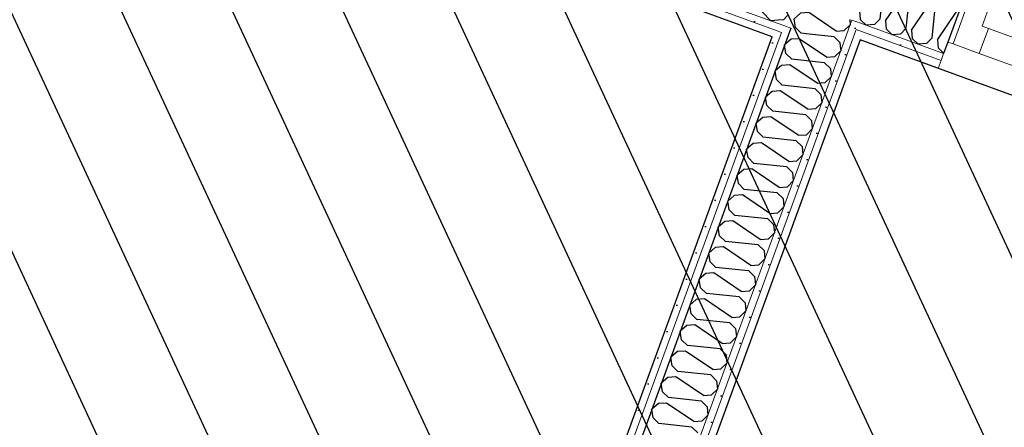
# Model space of a CAD drawing. Header units: millimetres. Extents: x 112481703 to 112588235, y 1264638581 to 1264713486.
# Tile 182 of 256: x 112566347 to 112568111, y 1264675786 to 1264676516. Entities that reach past the tile are written whole.
import ezdxf
from ezdxf.enums import TextEntityAlignment as Align

# ---------------------------------------------------------------- set-up
doc = ezdxf.new("R2010")
doc.units = ezdxf.units.MM
doc.header["$LTSCALE"] = 0.5
doc.header["$MEASUREMENT"] = 0
doc.linetypes.add('PLINE', pattern=[0])
for name, color, linetype, lineweight in [('235- Utvendig kledning og overflate', 7, 'Continuous', 0), ('236- Innvendig kledning og overflate', 7, 'Continuous', 0), ('244- Vinduer_ dører_ foldevegger', 7, 'Continuous', 0)]:
    doc.layers.add(name, color=color, linetype=linetype, lineweight=lineweight)
for name, color, linetype in [('862- M___Nettoareal', 7, 'Continuous'), ('862- M___Nettoareal (1-100)', 7, 'Continuous'), ('862- M___Nettoareal(Polylinje)', 7, 'Continuous'), ('LA_farge_dekke_asfalt2', 7, 'Continuous'), ('Yttervegger.A225', 7, 'Continuous'), ('Yttervegger.A225 (Skravur)', 7, 'Continuous')]:
    doc.layers.add(name, color=color, linetype=linetype)
doc.styles.add('GENERATED_STYLE_1', font='arial.ttf')
pattern_1 = [(249.956, (112557650, 1264717795), (-81.357, 29.68231), [0, -50]), (249.956, (112557682.11, 1264717756.67), (-81.357, 29.68231), [0, -50])]

# ---------------------------------------------------------------- blocks, each defined once
blk = doc.blocks.new('Legekontor_17_5', base_point=(112568609.9, 1264673572.4))
at = {"layer": '862- M___Nettoareal(Polylinje)', "linetype": 'PLINE', "flags": 128}
blk.add_lwpolyline([(112566022.5, 1264671464.3), (112569013.3, 1264670373.2), (112570843.1, 1264675388.5), (112569082, 1264676031), (112567852.3, 1264676479.6), (112567695.1, 1264676048.8)], close=True, dxfattribs=at)
blk = doc.blocks.new('Legekontor_18_8', base_point=(112565643.1, 1264674628.7))
at = {"layer": '862- M___Nettoareal(Polylinje)', "linetype": 'PLINE', "flags": 128}
blk.add_lwpolyline([(112562952, 1264672584.6), (112565881.6, 1264671515.8), (112567554.2, 1264676100.2), (112567694.6, 1264676485), (112566464.9, 1264676933.6), (112564764.9, 1264677553.8)], close=True, dxfattribs=at)
blk = doc.blocks.new('*X179', base_point=(112557650, 1264717795))
at = {"layer": 'Yttervegger.A225 (Skravur)', "linetype": 'PLINE'}
for p, q in [((112567763.8, 1264676538), (112567757.7, 1264676543.9)), ((112567745.7, 1264676527.1), (112567733.9, 1264676516.9)), ((112567760.2, 1264676528.2), (112567745.7, 1264676527.1)), ((112567809.3, 1264676495), (112567760.2, 1264676528.2)), ((112567778.2, 1264676536.4), (112567763.8, 1264676538)), ((112567736.4, 1264676501.6), (112567733.9, 1264676516.9)), ((112567833.6, 1264676516.2), (112567834.5, 1264676506.6)), ((112567743.2, 1264676494.9), (112567736.4, 1264676501.6)), ((112567805.7, 1264676485.2), (112567755.4, 1264676490.5)), ((112567809.3, 1264676495), (112567823.8, 1264676496.1)), ((112567823.8, 1264676496.1), (112567834.5, 1264676506.6)), ((112567805.7, 1264676485.2), (112567816.1, 1264676475)), ((112567816.1, 1264676475), (112567816.8, 1264676468.1))]:
    blk.add_line(p, q, dxfattribs=at)
blk = doc.blocks.new('*X180', base_point=(112557650, 1264717795))
at = {"layer": 'Yttervegger.A225 (Skravur)', "linetype": 'PLINE'}
for p, q in [((112567746.8, 1264676491.4), (112567743.2, 1264676494.9)), ((112567755.4, 1264676490.5), (112567746.8, 1264676491.4)), ((112567728.7, 1264676480.5), (112567716.9, 1264676470.4)), ((112567743.2, 1264676481.6), (112567728.7, 1264676480.5)), ((112567792.3, 1264676448.4), (112567743.2, 1264676481.6)), ((112567719.4, 1264676455), (112567716.9, 1264676470.4)), ((112567729.8, 1264676444.8), (112567719.4, 1264676455)), ((112567806.8, 1264676449.5), (112567817.5, 1264676460)), ((112567816.8, 1264676468.1), (112567817.5, 1264676460)), ((112567788.7, 1264676438.6), (112567729.8, 1264676444.8)), ((112567788.7, 1264676438.6), (112567799.1, 1264676428.4)), ((112567792.3, 1264676448.4), (112567806.8, 1264676449.5)), ((112567711.7, 1264676433.9), (112567699.9, 1264676423.8)), ((112567702.4, 1264676408.5), (112567699.9, 1264676423.8)), ((112567726.2, 1264676435), (112567711.7, 1264676433.9)), ((112567775.3, 1264676401.8), (112567726.2, 1264676435)), ((112567799.1, 1264676428.4), (112567800.5, 1264676413.5)), ((112567712.8, 1264676398.2), (112567702.4, 1264676408.5)), ((112567775.3, 1264676401.8), (112567789.8, 1264676403)), ((112567789.8, 1264676403), (112567800.5, 1264676413.5)), ((112567694.7, 1264676387.3), (112567683, 1264676377.2)), ((112567709.2, 1264676388.5), (112567694.7, 1264676387.3)), ((112567758.3, 1264676355.3), (112567709.2, 1264676388.5)), ((112567771.7, 1264676392), (112567712.8, 1264676398.2)), ((112567771.7, 1264676392), (112567782.1, 1264676381.8)), ((112567685.4, 1264676361.9), (112567683, 1264676377.2)), ((112567772.9, 1264676356.4), (112567783.5, 1264676366.9)), ((112567782.1, 1264676381.8), (112567783.5, 1264676366.9)), ((112567695.8, 1264676351.7), (112567685.4, 1264676361.9)), ((112567754.7, 1264676345.5), (112567695.8, 1264676351.7)), ((112567758.3, 1264676355.3), (112567772.9, 1264676356.4)), ((112567677.7, 1264676340.8), (112567666, 1264676330.6)), ((112567692.2, 1264676341.9), (112567677.7, 1264676340.8)), ((112567741.3, 1264676308.7), (112567692.2, 1264676341.9)), ((112567754.7, 1264676345.5), (112567765.1, 1264676335.2)), ((112567765.1, 1264676335.2), (112567766.5, 1264676320.3)), ((112567668.4, 1264676315.3), (112567666, 1264676330.6)), ((112567678.8, 1264676305.1), (112567668.4, 1264676315.3)), ((112567755.9, 1264676309.8), (112567766.5, 1264676320.3)), ((112567737.8, 1264676298.9), (112567678.8, 1264676305.1)), ((112567737.8, 1264676298.9), (112567748.2, 1264676288.7)), ((112567741.3, 1264676308.7), (112567755.9, 1264676309.8)), ((112567660.7, 1264676294.2), (112567649, 1264676284.1)), ((112567651.4, 1264676268.8), (112567649, 1264676284.1)), ((112567675.3, 1264676295.3), (112567660.7, 1264676294.2)), ((112567724.3, 1264676262.1), (112567675.3, 1264676295.3)), ((112567748.2, 1264676288.7), (112567749.5, 1264676273.8)), ((112567661.8, 1264676258.5), (112567651.4, 1264676268.8)), ((112567724.3, 1264676262.1), (112567738.9, 1264676263.2)), ((112567738.9, 1264676263.2), (112567749.5, 1264676273.8)), ((112567643.7, 1264676247.6), (112567632, 1264676237.5)), ((112567658.3, 1264676248.7), (112567643.7, 1264676247.6)), ((112567707.3, 1264676215.5), (112567658.3, 1264676248.7)), ((112567720.8, 1264676252.3), (112567661.8, 1264676258.5)), ((112567720.8, 1264676252.3), (112567731.2, 1264676242.1)), ((112567634.4, 1264676222.2), (112567632, 1264676237.5)), ((112567721.9, 1264676216.7), (112567732.5, 1264676227.2)), ((112567731.2, 1264676242.1), (112567732.5, 1264676227.2)), ((112567644.8, 1264676212), (112567634.4, 1264676222.2)), ((112567703.8, 1264676205.8), (112567644.8, 1264676212)), ((112567707.3, 1264676215.5), (112567721.9, 1264676216.7)), ((112567626.7, 1264676201.1), (112567615, 1264676190.9)), ((112567617.5, 1264676175.6), (112567615, 1264676190.9)), ((112567641.3, 1264676202.2), (112567626.7, 1264676201.1)), ((112567690.4, 1264676169), (112567641.3, 1264676202.2)), ((112567703.8, 1264676205.8), (112567714.2, 1264676195.5)), ((112567714.2, 1264676195.5), (112567715.6, 1264676180.6)), ((112567627.9, 1264676165.4), (112567617.5, 1264676175.6)), ((112567704.9, 1264676170.1), (112567715.6, 1264676180.6)), ((112567624.3, 1264676155.6), (112567609.7, 1264676154.5)), ((112567673.4, 1264676122.4), (112567624.3, 1264676155.6)), ((112567686.8, 1264676159.2), (112567627.9, 1264676165.4)), ((112567686.8, 1264676159.2), (112567697.2, 1264676149)), ((112567690.4, 1264676169), (112567704.9, 1264676170.1)), ((112567609.7, 1264676154.5), (112567598, 1264676144.4)), ((112567600.5, 1264676129), (112567598, 1264676144.4)), ((112567697.2, 1264676149), (112567698.6, 1264676134)), ((112567610.9, 1264676118.8), (112567600.5, 1264676129)), ((112567673.4, 1264676122.4), (112567687.9, 1264676123.5)), ((112567687.9, 1264676123.5), (112567698.6, 1264676134)), ((112567592.7, 1264676107.9), (112567581, 1264676097.8)), ((112567607.3, 1264676109), (112567592.7, 1264676107.9)), ((112567656.4, 1264676075.8), (112567607.3, 1264676109)), ((112567669.8, 1264676112.6), (112567610.9, 1264676118.8)), ((112567669.8, 1264676112.6), (112567680.2, 1264676102.4)), ((112567680.2, 1264676102.4), (112567681.6, 1264676087.5)), ((112567582.3, 1264676089.9), (112567581, 1264676097.8)), ((112567670.9, 1264676077), (112567681.6, 1264676087.5)), ((112567652.8, 1264676066), (112567645.7, 1264676066.8)), ((112567656.4, 1264676075.8), (112567670.9, 1264676077)), ((112567652.8, 1264676066), (112567655.8, 1264676063.1))]:
    blk.add_line(p, q, dxfattribs=at)
blk = doc.blocks.new('*X349', base_point=(112557650, 1264717795))
at = {"layer": 'Yttervegger.A225 (Skravur)', "linetype": 'PLINE'}
for p, q in [((112567746.3, 1264676626.8), (112567755.3, 1264676635.9)), ((112567755.3, 1264676635.9), (112567764, 1264676637.3)), ((112567732.6, 1264676551.3), (112567738.2, 1264676604.6)), ((112567715.1, 1264676515.5), (112567705.4, 1264676514.6)), ((112567722.2, 1264676522.8), (112567715.1, 1264676515.5))]:
    blk.add_line(p, q, dxfattribs=at)
blk = doc.blocks.new('*X351', base_point=(112557650, 1264717795))
at = {"layer": 'Yttervegger.A225 (Skravur)', "linetype": 'PLINE'}
for p, q in [((112567606.9, 1264676679.4), (112567614.7, 1264676687.2)), ((112567614.7, 1264676687.2), (112567637.8, 1264676690.9)), ((112567653.1, 1264676673.2), (112567637.8, 1264676690.9)), ((112567654.8, 1264676651.3), (112567653.1, 1264676673.2)), ((112567589.8, 1264676582.5), (112567597.2, 1264676652.9)), ((112567604.6, 1264676577.1), (112567654.8, 1264676651.3)), ((112567669.5, 1264676645.9), (112567685, 1264676661.6)), ((112567685, 1264676661.6), (112567708.1, 1264676665.3)), ((112567723.4, 1264676647.6), (112567708.1, 1264676665.3)), ((112567660.2, 1264676556.9), (112567669.5, 1264676645.9)), ((112567725.1, 1264676625.6), (112567723.4, 1264676647.6)), ((112567675, 1264676551.5), (112567725.1, 1264676625.6)), ((112567738.2, 1264676604.6), (112567739.9, 1264676620.2)), ((112567739.9, 1264676620.2), (112567746.3, 1264676626.8)), ((112567589.8, 1264676582.5), (112567574.4, 1264676566.8)), ((112567574.4, 1264676566.8), (112567565.6, 1264676566)), ((112567604.6, 1264676577.1), (112567606.3, 1264676555.2)), ((112567606.3, 1264676555.2), (112567622.2, 1264676539.1)), ((112567660.2, 1264676556.9), (112567644.7, 1264676541.2)), ((112567675, 1264676551.5), (112567676.7, 1264676529.5)), ((112567644.7, 1264676541.2), (112567622.2, 1264676539.1)), ((112567676.7, 1264676529.5), (112567692.5, 1264676513.4)), ((112567705.4, 1264676514.6), (112567692.5, 1264676513.4))]:
    blk.add_line(p, q, dxfattribs=at)
blk = doc.blocks.new('*X360', base_point=(112557650, 1264717795))
at = {"layer": 'Yttervegger.A225 (Skravur)', "linetype": 'PLINE'}
for p, q in [((112567583.5, 1264676082.5), (112567582.3, 1264676089.9)), ((112567593.9, 1264676072.2), (112567583.5, 1264676082.5)), ((112567645.7, 1264676066.8), (112567593.9, 1264676072.2)), ((112567575.8, 1264676061.3), (112567564, 1264676051.2)), ((112567566.5, 1264676035.9), (112567564, 1264676051.2)), ((112567590.3, 1264676062.5), (112567575.8, 1264676061.3)), ((112567639.4, 1264676029.3), (112567590.3, 1264676062.5)), ((112567655.8, 1264676063.1), (112567663.2, 1264676055.8)), ((112567663.2, 1264676055.8), (112567664.6, 1264676040.9)), ((112567576.9, 1264676025.7), (112567566.5, 1264676035.9)), ((112567653.9, 1264676030.4), (112567664.6, 1264676040.9)), ((112567558.8, 1264676014.8), (112567547, 1264676004.6)), ((112567573.3, 1264676015.9), (112567558.8, 1264676014.8)), ((112567622.4, 1264675982.7), (112567573.3, 1264676015.9)), ((112567635.8, 1264676019.5), (112567576.9, 1264676025.7)), ((112567635.8, 1264676019.5), (112567646.2, 1264676009.2)), ((112567639.4, 1264676029.3), (112567653.9, 1264676030.4)), ((112567549.5, 1264675989.3), (112567547, 1264676004.6)), ((112567646.2, 1264676009.2), (112567647.6, 1264675994.3)), ((112567559.9, 1264675979.1), (112567549.5, 1264675989.3)), ((112567618.8, 1264675972.9), (112567559.9, 1264675979.1)), ((112567622.4, 1264675982.7), (112567636.9, 1264675983.8)), ((112567636.9, 1264675983.8), (112567647.6, 1264675994.3)), ((112567541.8, 1264675968.2), (112567530, 1264675958.1)), ((112567556.3, 1264675969.3), (112567541.8, 1264675968.2)), ((112567605.4, 1264675936.1), (112567556.3, 1264675969.3)), ((112567618.8, 1264675972.9), (112567629.2, 1264675962.7)), ((112567629.2, 1264675962.7), (112567630.6, 1264675947.8)), ((112567532.5, 1264675942.8), (112567530, 1264675958.1)), ((112567619.9, 1264675937.2), (112567630.6, 1264675947.8)), ((112567542.9, 1264675932.5), (112567532.5, 1264675942.8)), ((112567601.8, 1264675926.3), (112567542.9, 1264675932.5)), ((112567601.8, 1264675926.3), (112567612.2, 1264675916.1)), ((112567605.4, 1264675936.1), (112567619.9, 1264675937.2)), ((112567524.8, 1264675921.6), (112567513, 1264675911.5)), ((112567515.5, 1264675896.2), (112567513, 1264675911.5)), ((112567539.3, 1264675922.7), (112567524.8, 1264675921.6)), ((112567588.4, 1264675889.5), (112567539.3, 1264675922.7)), ((112567612.2, 1264675916.1), (112567613.6, 1264675901.2)), ((112567525.9, 1264675886), (112567515.5, 1264675896.2)), ((112567588.4, 1264675889.5), (112567602.9, 1264675890.7)), ((112567602.9, 1264675890.7), (112567613.6, 1264675901.2)), ((112567507.8, 1264675875.1), (112567496.1, 1264675864.9)), ((112567522.3, 1264675876.2), (112567507.8, 1264675875.1)), ((112567571.4, 1264675843), (112567522.3, 1264675876.2)), ((112567584.8, 1264675879.8), (112567525.9, 1264675886)), ((112567584.8, 1264675879.8), (112567595.2, 1264675869.5)), ((112567498.5, 1264675849.6), (112567496.1, 1264675864.9)), ((112567595.2, 1264675869.5), (112567596.6, 1264675854.6)), ((112567508.9, 1264675839.4), (112567498.5, 1264675849.6)), ((112567567.8, 1264675833.2), (112567508.9, 1264675839.4)), ((112567571.4, 1264675843), (112567586, 1264675844.1)), ((112567586, 1264675844.1), (112567596.6, 1264675854.6)), ((112567490.8, 1264675828.5), (112567479.1, 1264675818.4)), ((112567505.3, 1264675829.6), (112567490.8, 1264675828.5)), ((112567554.4, 1264675796.4), (112567505.3, 1264675829.6)), ((112567567.8, 1264675833.2), (112567578.2, 1264675823)), ((112567578.2, 1264675823), (112567579.6, 1264675808)), ((112567481.5, 1264675803), (112567479.1, 1264675818.4)), ((112567491.9, 1264675792.8), (112567481.5, 1264675803)), ((112567569, 1264675797.5), (112567579.6, 1264675808)), ((112567550.9, 1264675786.6), (112567491.9, 1264675792.8)), ((112567550.9, 1264675786.6), (112567561.3, 1264675776.4)), ((112567554.4, 1264675796.4), (112567569, 1264675797.5))]:
    blk.add_line(p, q, dxfattribs=at)
blk = doc.blocks.new('*X412', base_point=(112557650, 1264717795))
at = {"layer": 'Yttervegger.A225 (Skravur)', "linetype": 'PLINE'}
for p, q in [((112567870.6, 1264676605.6), (112567873.3, 1264676606.1)), ((112567883.5, 1264676594.3), (112567873.3, 1264676606.1)), ((112567851.4, 1264676530.7), (112567884.6, 1264676579.8)), ((112567884.6, 1264676579.8), (112567883.5, 1264676594.3)), ((112567894.4, 1264676576.2), (112567904.6, 1264676586.6)), ((112567904.6, 1264676586.6), (112567919.9, 1264676589.1)), ((112567930, 1264676577.3), (112567919.9, 1264676589.1)), ((112567888.2, 1264676517.3), (112567894.4, 1264676576.2)), ((112567898, 1264676513.7), (112567931.2, 1264676562.8)), ((112567931.2, 1264676562.8), (112567930, 1264676577.3)), ((112567941, 1264676559.2), (112567951.2, 1264676569.6)), ((112567951.2, 1264676569.6), (112567966.5, 1264676572.1)), ((112567976.6, 1264676560.3), (112567966.5, 1264676572.1)), ((112567934.8, 1264676500.3), (112567941, 1264676559.2)), ((112567944.5, 1264676496.7), (112567977.7, 1264676545.8)), ((112567977.7, 1264676545.8), (112567976.6, 1264676560.3)), ((112567987.5, 1264676542.2), (112567997.8, 1264676552.6)), ((112567997.8, 1264676552.6), (112568013.1, 1264676555.1)), ((112568023.2, 1264676543.4), (112568013.1, 1264676555.1)), ((112568024.3, 1264676528.8), (112568023.2, 1264676543.4)), ((112567851.4, 1264676530.7), (112567852.5, 1264676516.2)), ((112567981.3, 1264676483.3), (112567987.5, 1264676542.2)), ((112567991.1, 1264676479.7), (112568024.3, 1264676528.8)), ((112567852.5, 1264676516.2), (112567863, 1264676505.5)), ((112567888.2, 1264676517.3), (112567878, 1264676506.9)), ((112567898, 1264676513.7), (112567899.1, 1264676499.2)), ((112567878, 1264676506.9), (112567863, 1264676505.5)), ((112567899.1, 1264676499.2), (112567909.6, 1264676488.5)), ((112567934.8, 1264676500.3), (112567924.5, 1264676489.9)), ((112567944.5, 1264676496.7), (112567945.7, 1264676482.2)), ((112567924.5, 1264676489.9), (112567909.6, 1264676488.5)), ((112567945.7, 1264676482.2), (112567956.2, 1264676471.5)), ((112567971.1, 1264676472.9), (112567956.2, 1264676471.5)), ((112567981.3, 1264676483.3), (112567971.1, 1264676472.9)), ((112567991.1, 1264676479.7), (112567992.2, 1264676465.2)), ((112567992.2, 1264676465.2), (112568002, 1264676455.3))]:
    blk.add_line(p, q, dxfattribs=at)
blk = doc.blocks.new('Dør[23]', base_point=(112557650, 1264717795))
at = {"layer": '235- Utvendig kledning og overflate', "linetype": 'PLINE'}
for p, q in [((112568041, 1264676561.9), (112568039.9, 1264676559.1)), ((112568041, 1264676561.9), (112568039.9, 1264676559.1)), ((112568044.4, 1264676571.3), (112568041, 1264676561.9)), ((112568039.9, 1264676559.1), (112568035.5, 1264676546.9)), ((112568039.9, 1264676559.1), (112568035.5, 1264676546.9)), ((112568988.8, 1264676213), (112568984.3, 1264676200.7)), ((112568988.8, 1264676213), (112568984.3, 1264676200.7)), ((112568989.8, 1264676215.8), (112568988.8, 1264676213)), ((112568989.8, 1264676215.8), (112568988.8, 1264676213)), ((112568993.2, 1264676225.2), (112568989.8, 1264676215.8))]:
    blk.add_line(p, q, dxfattribs=at)
at = {"layer": '236- Innvendig kledning og overflate', "linetype": 'PLINE'}
for p, q in [((112568001.9, 1264676454.8), (112567997.4, 1264676442.6)), ((112567997.4, 1264676442.6), (112567992.3, 1264676428.5)), ((112568950.7, 1264676108.7), (112568946.3, 1264676096.5)), ((112568946.3, 1264676096.5), (112568941.1, 1264676082.4))]:
    blk.add_line(p, q, dxfattribs=at)
at = {"layer": '244- Vinduer_ dører_ foldevegger', "linetype": 'PLINE'}
for p, q in [((112568399.3, 1264677404.1), (112568086, 1264676545.5)), ((112568440.7, 1264677389), (112568399.3, 1264677404.1)), ((112568127.4, 1264676530.4), (112568440.7, 1264677389)), ((112568041, 1264676561.9), (112568009.4, 1264676475.5)), ((112568050.4, 1264676558.5), (112568041, 1264676561.9)), ((112568993.2, 1264676225.2), (112568044.4, 1264676571.3)), ((112568035.5, 1264676546.9), (112568009.4, 1264676475.5)), ((112568035.5, 1264676546.9), (112568009.4, 1264676475.5)), ((112568018.8, 1264676472.1), (112568050.4, 1264676558.5)), ((112568050.4, 1264676558.5), (112568086, 1264676545.5)), ((112568086, 1264676545.5), (112568071, 1264676504.2)), ((112568086, 1264676545.5), (112568127.4, 1264676530.4)), ((112568082.2, 1264676500), (112568065.8, 1264676455)), ((112568071, 1264676504.2), (112568082.2, 1264676500)), ((112568918.3, 1264676195), (112568082.2, 1264676500)), ((112568009.4, 1264676475.5), (112568001.9, 1264676454.8)), ((112568018.8, 1264676472.1), (112568009.4, 1264676475.5)), ((112568065.8, 1264676455), (112568018.8, 1264676472.1)), ((112568065.8, 1264676455), (112568901.9, 1264676149.9)), ((112568941.1, 1264676082.4), (112567992.3, 1264676428.5)), ((112568929.6, 1264676190.9), (112568944.7, 1264676232.2)), ((112568944.7, 1264676232.2), (112568980.4, 1264676219.2)), ((112568980.4, 1264676219.2), (112568948.9, 1264676132.8)), ((112568989.8, 1264676215.8), (112568958.2, 1264676129.3)), ((112568980.4, 1264676219.2), (112568989.8, 1264676215.8)), ((112568901.9, 1264676149.9), (112568918.3, 1264676195)), ((112568918.3, 1264676195), (112568929.6, 1264676190.9)), ((112568984.3, 1264676200.7), (112568958.2, 1264676129.3)), ((112568984.3, 1264676200.7), (112568958.2, 1264676129.3)), ((112568948.9, 1264676132.8), (112568901.9, 1264676149.9)), ((112568948.9, 1264676132.8), (112568958.2, 1264676129.3)), ((112568958.2, 1264676129.3), (112568950.7, 1264676108.7))]:
    blk.add_line(p, q, dxfattribs=at)
blk.add_arc((112568086, 1264676545.5), 914, 339.956, 69.956, dxfattribs=at)
blk = doc.blocks.new('Label_71', base_point=(112567666.5, 1264674543.8))
at = {"layer": '862- M___Nettoareal (1-100)', "insert": (112567705.1, 1264675249.6), "char_height": 200, "attachment_point": 1, "rotation": 249.956, "style": 'GENERATED_STYLE_1'}
blk.add_mtext('\\A1;{\\pql;\\pt0,241000;\\fArial|b0|i0|c0|p0;\\W1.000000;17,0\\fArial|b0|i0|c0|p0;\\W1.000000;\\A1{\\H.66x;\\S^  ;}\\fArial|b0|i0|c0|p0;\\W1.000000; m\\fArial|b0|i0|c0|p0;\\W1.000000;\\A1{\\H.66x;\\S2^  ;}\\fArial|b0|i0|c0|p0;\\W1.000000;\\fArial|b0|i0|c0|p0;\\W1.000000;\\fArial|b0|i0|c0|p0;\\W1.000000;\\fArial|b0|i0|c0|p0;\\W1.000000;\\fArial|b0|i0|c0|p0;\\W1.000000;\\fArial|b0|i0|c0|p0;\\W1.000000;\\fArial|b0|i0|c0|p0;\\W1.000000;\\A1{\\H.66x;\\S^  ;}\\fArial|b0|i0|c0|p0;\\W1.000000;\\fArial|b0|i0|c0|p0;\\W1.000000;\\A1{\\H.66x;\\S^  ;}\\fArial|b0|i0|c0|p0;\\W1.000000;\\fArial|b0|i0|c0|p0;\\W1.000000;\\fArial|b0|i0|c0|p0;\\W1.000000;\\fArial|b0|i0|c0|p0;\\W1.000000;\\fArial|b0|i0|c0|p0;\\W1.000000;\\fArial|b0|i0|c0|p0;\\W1.000000;\\fArial|b0|i0|c0|p0;\\W1.000000;\\A1{\\H.66x;\\S^  ;}\\fArial|b0|i0|c0|p0;\\W1.000000;\\fArial|b0|i0|c0|p0;\\W1.000000;\\A1{\\H.66x;\\S^  ;}\\fArial|b0|i0|c0|p0;\\W1.000000;\\fArial|b0|i0|c0|p0;\\W1.000000;\\fArial|b0|i0|c0|p0;\\W1.000000;\\fArial|b0|i0|c0|p0;\\W1.000000;\\fArial|b0|i0|c0|p0;\\W1.000000;\\fArial|b0|i0|c0|p0;\\W1.000000;\\fArial|b0|i0|c0|p0;\\W1.000000;\\A1{\\H.66x;\\S^  ;}\\fArial|b0|i0|c0|p0;\\W1.000000;\\fArial|b0|i0|c0|p0;\\W1.000000;\\A1{\\H.66x;\\S^  ;}\\fArial|b0|i0|c0|p0;\\W1.000000;\\fArial|b0|i0|c0|p0;\\W1.000000;\\fArial|b0|i0|c0|p0;\\W1.000000;\\fArial|b0|i0|c0|p0;\\W1.000000;\\fArial|b0|i0|c0|p0;\\W1.000000;\\fArial|b0|i0|c0|p0;\\W1.000000;\\fArial|b0|i0|c0|p0;\\W1.000000;\\A1{\\H.66x;\\S^  ;}\\fArial|b0|i0|c0|p0;\\W1.000000;\\fArial|b0|i0|c0|p0;\\W1.000000;\\A1{\\H.66x;\\S^  ;}\\fArial|b0|i0|c0|p0;\\W1.000000;\\fArial|b0|i0|c0|p0;\\W1.000000;\\fArial|b0|i0|c0|p0;\\W1.000000;\\fArial|b0|i0|c0|p0;\\W1.000000;\\fArial|b0|i0|c0|p0;\\W1.000000;\\fArial|b0|i0|c0|p0;\\W1.000000;\\fArial|b0|i0|c0|p0;\\W1.000000;\\fArial|b0|i0|c0|p0;\\W1.000000;}', dxfattribs=at)
at = {"layer": '862- M___Nettoareal (1-100)', "style": 'GENERATED_STYLE_1'}
for tag, p in [('DUMMY_108', (112567757.5, 1264675251.7)), ('DUMMY_107', (112568052.8, 1264675144)), ('DUMMY_106', (112568348, 1264675036.3))]:
    blk.add_attdef(tag, text='', height=200, rotation=249.956, dxfattribs=at).set_placement(p, align=Align.TOP_LEFT)

msp = doc.modelspace()

# ---------------------------------------------------------------- hatches: boundary and pattern name
at = {"layer": 'LA_farge_dekke_asfalt2', "linetype": 'Continuous'}
h = msp.add_hatch(dxfattribs=at)
h.set_pattern_fill('Murverk', color=256, style=0, pattern_type=2)
h.set_pattern_definition([(294.956, (112557650, 1264717795), (163.1938, 75.94596), [])])
h.paths.add_polyline_path([(112562670.3, 1264672618.4), (112565507.4, 1264680394.8), (112573384.4, 1264677521), (112579262.4, 1264693632), (112587341.4, 1264690684.4), (112579714.9, 1264669780.9), (112576475.3, 1264670962.9), (112575386.6, 1264667979)])
at = {"layer": 'Yttervegger.A225 (Skravur)', "linetype": 'Continuous'}
h = msp.add_hatch(dxfattribs=at)
h.set_pattern_fill('Prikker_tett', color=256, style=0, pattern_type=2)
h.set_pattern_definition(pattern_1)
h.paths.add_polyline_path([(112567699.1, 1264676497.2), (112567559.1, 1264676548.3), (112567554.6, 1264676536.1), (112567694.6, 1264676485)])
h = msp.add_hatch(dxfattribs=at)
h.set_pattern_fill('Prikker_tett', color=256, style=0, pattern_type=2)
h.set_pattern_definition(pattern_1)
h.paths.add_polyline_path([(112567703.5, 1264676509.4), (112567563.5, 1264676560.5), (112567559.1, 1264676548.3), (112567699.1, 1264676497.2)])
h = msp.add_hatch(dxfattribs=at)
h.set_pattern_fill('Prikker_tett', color=256, style=0, pattern_type=2)
h.set_pattern_definition(pattern_1)
h.paths.add_polyline_path([(112567711.3, 1264676492.7), (112567715.7, 1264676505), (112567703.5, 1264676509.4), (112567699.1, 1264676497.2)])
h = msp.add_hatch(dxfattribs=at)
h.set_pattern_fill('Prikker_tett', color=256, style=0, pattern_type=2)
h.set_pattern_definition(pattern_1)
h.paths.add_polyline_path([(112567843.5, 1264676498.8), (112567836.9, 1264676513.3), (112567833, 1264676502.6)])
h = msp.add_hatch(dxfattribs=at)
h.set_pattern_fill('Prikker_tett', color=256, style=0, pattern_type=2)
h.set_pattern_definition(pattern_1)
h.paths.add_polyline_path([(112567836.9, 1264676513.3), (112567843.5, 1264676498.8), (112567845.2, 1264676498.2), (112567849.7, 1264676510.4), (112567837.5, 1264676514.8)])
h = msp.add_hatch(dxfattribs=at)
h.set_pattern_fill('Prikker_tett', color=256, style=0, pattern_type=2)
h.set_pattern_definition(pattern_1)
h.paths.add_polyline_path([(112567849.7, 1264676510.4), (112567845.2, 1264676498.2), (112567997.4, 1264676442.6), (112568001.9, 1264676454.8)])
h = msp.add_hatch(dxfattribs=at)
h.set_pattern_fill('Prikker_tett', color=256, style=0, pattern_type=2)
h.set_pattern_definition(pattern_1)
h.paths.add_polyline_path([(112567711.3, 1264676492.7), (112567566.4, 1264676095.7), (112567578.6, 1264676091.3), (112567723.5, 1264676488.3)])
h = msp.add_hatch(dxfattribs=at)
h.set_pattern_fill('Prikker_tett', color=256, style=0, pattern_type=2)
h.set_pattern_definition(pattern_1)
h.paths.add_polyline_path([(112567833, 1264676502.6), (112567670.7, 1264676057.7), (112567682.9, 1264676053.2), (112567844.6, 1264676496.4), (112567843.5, 1264676498.8)])
h = msp.add_hatch(dxfattribs=at)
h.set_pattern_fill('Prikker_tett', color=256, style=0, pattern_type=2)
h.set_pattern_definition(pattern_1)
h.paths.add_polyline_path([(112567706.8, 1264676480.5), (112567711.3, 1264676492.7), (112567699.1, 1264676497.2), (112567694.6, 1264676485)])
h = msp.add_hatch(dxfattribs=at)
h.set_pattern_fill('Prikker_tett', color=256, style=0, pattern_type=2)
h.set_pattern_definition(pattern_1)
h.paths.add_polyline_path([(112567723.5, 1264676488.3), (112567727.9, 1264676500.5), (112567715.7, 1264676505), (112567711.3, 1264676492.7)])
h = msp.add_hatch(dxfattribs=at)
h.set_pattern_fill('Prikker_tett', color=256, style=0, pattern_type=2)
h.set_pattern_definition(pattern_1)
h.paths.add_polyline_path([(112567852.3, 1264676479.6), (112567844.6, 1264676496.4), (112567840.1, 1264676484.1)])
h = msp.add_hatch(dxfattribs=at)
h.set_pattern_fill('Prikker_tett', color=256, style=0, pattern_type=2)
h.set_pattern_definition(pattern_1)
h.paths.add_polyline_path([(112567845.2, 1264676498.2), (112567843.5, 1264676498.8), (112567844.6, 1264676496.4)])
h = msp.add_hatch(dxfattribs=at)
h.set_pattern_fill('Prikker_tett', color=256, style=0, pattern_type=2)
h.set_pattern_definition(pattern_1)
h.paths.add_polyline_path([(112567845.2, 1264676498.2), (112567844.6, 1264676496.4), (112567852.3, 1264676479.6), (112567857.5, 1264676493.7)])
h = msp.add_hatch(dxfattribs=at)
h.set_pattern_fill('Prikker_tett', color=256, style=0, pattern_type=2)
h.set_pattern_definition(pattern_1)
h.paths.add_polyline_path([(112567857.5, 1264676493.7), (112567852.3, 1264676479.6), (112567992.3, 1264676428.5), (112567997.4, 1264676442.6)])
h = msp.add_hatch(dxfattribs=at)
h.set_pattern_fill('Prikker_tett', color=256, style=0, pattern_type=2)
h.set_pattern_definition(pattern_1)
h.paths.add_polyline_path([(112567694.6, 1264676485), (112567554.2, 1264676100.2), (112567566.4, 1264676095.7), (112567706.8, 1264676480.5)])
h = msp.add_hatch(dxfattribs=at)
h.set_pattern_fill('Prikker_tett', color=256, style=0, pattern_type=2)
h.set_pattern_definition(pattern_1)
h.paths.add_polyline_path([(112567840.1, 1264676484.1), (112567682.9, 1264676053.2), (112567695.1, 1264676048.8), (112567852.3, 1264676479.6)])
h = msp.add_hatch(dxfattribs=at)
h.set_pattern_fill('Prikker_tett', color=256, style=0, pattern_type=2)
h.set_pattern_definition(pattern_1)
h.paths.add_polyline_path([(112566386.4, 1264672861.3), (112567566.4, 1264676095.7), (112567554.2, 1264676100.2), (112566374.2, 1264672865.7)])
h = msp.add_hatch(dxfattribs=at)
h.set_pattern_fill('Prikker_tett', color=256, style=0, pattern_type=2)
h.set_pattern_definition(pattern_1)
h.paths.add_polyline_path([(112567566.4, 1264676095.7), (112566386.4, 1264672861.3), (112566398.6, 1264672856.8), (112567578.6, 1264676091.3)])
h = msp.add_hatch(dxfattribs=at)
h.set_pattern_fill('Prikker_tett', color=256, style=0, pattern_type=2)
h.set_pattern_definition(pattern_1)
h.paths.add_polyline_path([(112567682.9, 1264676053.2), (112567670.7, 1264676057.7), (112566490.6, 1264672823.2), (112566502.9, 1264672818.8)])
h = msp.add_hatch(dxfattribs=at)
h.set_pattern_fill('Prikker_tett', color=256, style=0, pattern_type=2)
h.set_pattern_definition(pattern_1)
h.paths.add_polyline_path([(112567695.1, 1264676048.8), (112567682.9, 1264676053.2), (112566502.9, 1264672818.8), (112566515.1, 1264672814.3)])

# ---------------------------------------------------------------- linework, layer by layer
at = {"layer": '235- Utvendig kledning og overflate', "linetype": 'PLINE'}
for p, q in [((112567711.3, 1264676492.7), (112567566.4, 1264676095.7)), ((112567566.4, 1264676095.7), (112566386.4, 1264672861.3))]:
    msp.add_line(p, q, dxfattribs=at)
at = {"layer": '235- Utvendig kledning og overflate', "linetype": 'PLINE', "flags": 128}
for points in [[(112567694.6, 1264676485), (112567554.2, 1264676100.2)], [(112567554.2, 1264676100.2), (112566374.2, 1264672865.7)]]:
    msp.add_lwpolyline(points, dxfattribs=at)
at = {"layer": '236- Innvendig kledning og overflate', "linetype": 'PLINE'}
for p, q in [((112567559.1, 1264676548.3), (112567699.1, 1264676497.2)), ((112567563.5, 1264676560.5), (112567703.5, 1264676509.4)), ((112567703.5, 1264676509.4), (112567715.7, 1264676505)), ((112567820, 1264676466.9), (112567836.9, 1264676513.3)), ((112567837.5, 1264676514.8), (112567836.9, 1264676513.3)), ((112567849.7, 1264676510.4), (112567837.5, 1264676514.8)), ((112567849.7, 1264676510.4), (112567837.5, 1264676514.8)), ((112567849.7, 1264676510.4), (112568001.9, 1264676454.8)), ((112567682.9, 1264676053.2), (112567844.6, 1264676496.4)), ((112567699.1, 1264676497.2), (112567711.3, 1264676492.7)), ((112567699.1, 1264676497.2), (112567711.3, 1264676492.7)), ((112567715.7, 1264676505), (112567727.9, 1264676500.5)), ((112567715.7, 1264676505), (112567727.9, 1264676500.5)), ((112567845.2, 1264676498.2), (112567844.6, 1264676496.4)), ((112567845.2, 1264676498.2), (112567844.6, 1264676496.4)), ((112567845.2, 1264676498.2), (112567997.4, 1264676442.6)), ((112567670.7, 1264676057.7), (112567820, 1264676466.9)), ((112568001.9, 1264676454.8), (112567997.4, 1264676442.6)), ((112567997.4, 1264676442.6), (112567992.3, 1264676428.5)), ((112566490.6, 1264672823.2), (112567670.7, 1264676057.7)), ((112566502.9, 1264672818.8), (112567682.9, 1264676053.2))]:
    msp.add_line(p, q, dxfattribs=at)
at = {"layer": '236- Innvendig kledning og overflate', "linetype": 'PLINE', "flags": 128}
for points in [[(112567554.6, 1264676536.1), (112567694.6, 1264676485)], [(112567695.1, 1264676048.8), (112567852.3, 1264676479.6)], [(112567852.3, 1264676479.6), (112567992.3, 1264676428.5)], [(112566515.1, 1264672814.3), (112567695.1, 1264676048.8)]]:
    msp.add_lwpolyline(points, dxfattribs=at)
at = {"layer": 'Yttervegger.A225', "linetype": 'PLINE'}
for p, q in [((112568035.5, 1264676546.9), (112568009.4, 1264676475.5)), ((112567727.9, 1264676500.5), (112567578.6, 1264676091.3)), ((112568009.4, 1264676475.5), (112568001.9, 1264676454.8)), ((112567578.6, 1264676091.3), (112566398.6, 1264672856.8))]:
    msp.add_line(p, q, dxfattribs=at)

# ---------------------------------------------------------------- block references
at = {"layer": '244- Vinduer_ dører_ foldevegger', "linetype": 'PLINE'}
msp.add_blockref('Dør[23]', (112557650, 1264717795), dxfattribs=at)
at = {"layer": '862- M___Nettoareal', "linetype": 'Continuous'}
for name, p in [('Legekontor_18_8', (112565643.1, 1264674628.7)), ('Legekontor_17_5', (112568609.9, 1264673572.4))]:
    msp.add_blockref(name, p, dxfattribs=at)
at = {"layer": '862- M___Nettoareal (1-100)', "linetype": 'PLINE'}
msp.add_blockref('Label_71', (112567666.5, 1264674543.8), dxfattribs=at)
at = {"layer": 'Yttervegger.A225'}
for name in ['*X351', '*X349', '*X412', '*X179', '*X180', '*X360']:
    msp.add_blockref(name, (112557650, 1264717795), dxfattribs=at)

doc.saveas('drawing.dxf')
